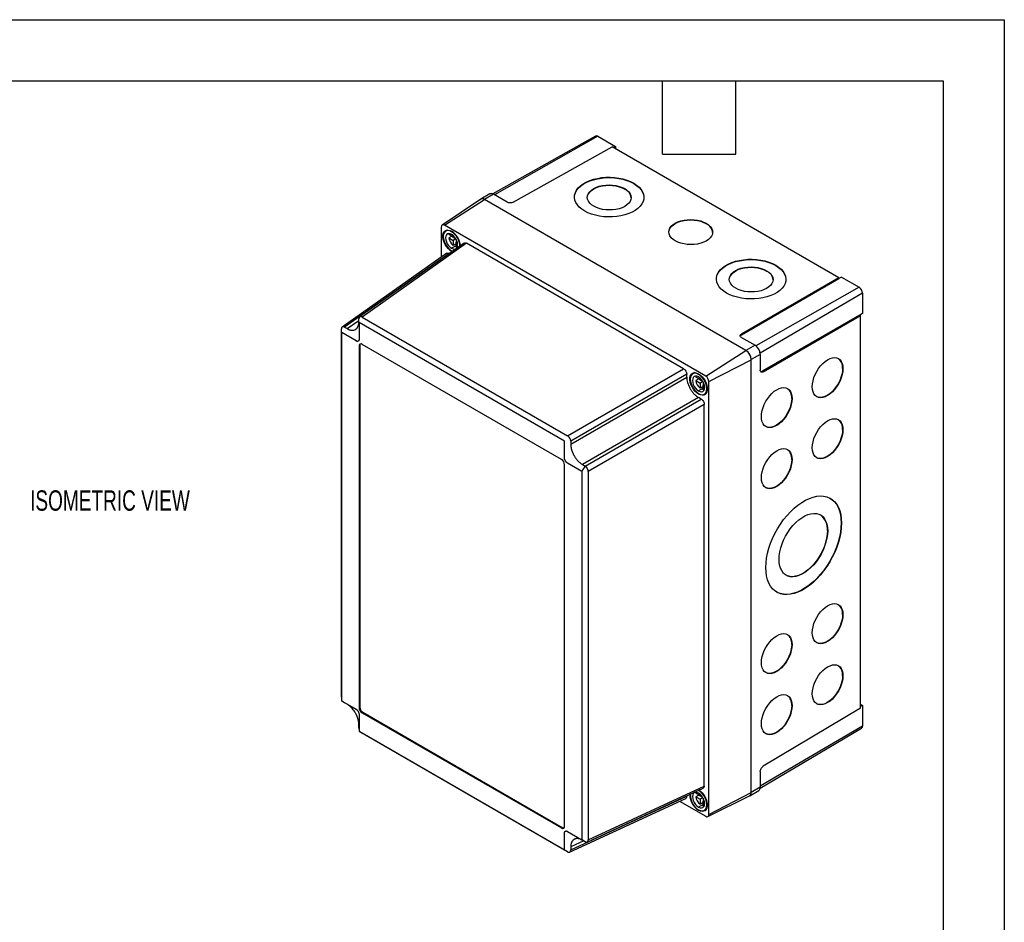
# Model space of a CAD drawing. Header units: millimetres. Extents: x 0 to 978, y 0 to 756.
# Tile 5 of 5: x 619 to 978, y 427 to 756. Entities that reach past the tile are written whole.
import ezdxf

# ---------------------------------------------------------------- set-up
doc = ezdxf.new("R2010")
doc.units = ezdxf.units.MM
doc.header["$LTSCALE"] = 3.5
doc.layers.add('DIMENSIONS', color=140, linetype='Continuous', lineweight=25)
doc.layers.add('TEXT', color=140, linetype='Continuous', lineweight=25)
doc.styles.add('SLDTEXTSTYLE0', font='TXT', dxfattribs={"width": 0.7})

msp = doc.modelspace()

# ---------------------------------------------------------------- linework, layer by layer
at = {"color": 7, "linetype": 'Continuous'}
for p, q in [((0.01, 755.66), (977.91, 755.66)), ((977.91, 755.66), (977.91, 0.01))]:
    msp.add_line(p, q, dxfattribs=at)
for p, q in [((829.03, 713.31), (791.63, 692.25)), ((829.88, 713.22), (792.29, 691.9)), ((829.88, 713.22), (836.35, 709.49)), ((799.08, 689.23), (835.15, 709.33)), ((917.61, 661.73), (835.15, 709.33)), ((836.35, 709.49), (835.61, 709.06)), ((836.35, 709.49), (836.35, 708.64)), ((842.97, 696.04), (842.97, 696.16)), ((790.6, 692.25), (787.28, 690.38)), ((791.93, 692.11), (788.63, 690.24)), ((796.89, 689.25), (791.93, 692.11)), ((839.67, 694.04), (839.67, 694.17)), ((787.25, 690.29), (773.18, 680.92)), ((774.03, 680.86), (788.66, 690.19)), ((883.83, 635.28), (788.63, 690.24)), ((883.8, 635.26), (788.66, 690.19)), ((869.37, 681.43), (869.37, 681.55)), ((772.87, 680.19), (772.87, 669.24)), ((869.17, 625.93), (774.03, 680.86)), ((775.22, 679.11), (774.5, 678.7)), ((776.8, 678.58), (776.64, 678.49)), ((781.23, 674.32), (743.12, 647.46)), ((782.08, 674.27), (744.04, 647.45)), ((777.19, 676.58), (775.61, 677.5)), ((776.71, 676.86), (775.61, 676.23)), ((775.61, 676.23), (777.19, 675.31)), ((776.71, 676.86), (778.1, 676.06)), ((777.19, 677.14), (777.19, 676.58)), ((777.55, 676.79), (777.19, 676.58)), ((778.2, 675.89), (777.19, 675.31)), ((777.19, 675.31), (777.19, 673.49)), ((778.29, 674.12), (777.19, 673.49)), ((778.29, 675.72), (778.29, 674.68)), ((778.65, 674.88), (778.29, 674.68)), ((778.29, 674.68), (778.77, 674.4)), ((778.29, 672.85), (778.29, 674.68)), ((861.12, 628.64), (782.08, 674.27)), ((774.85, 670.64), (736.74, 643.77)), ((775.7, 670.58), (737.66, 643.76)), ((775.82, 670.51), (775.7, 670.58)), ((778.29, 673.41), (776.64, 672.46)), ((776.64, 671.5), (776.98, 671.33)), ((776.64, 671.31), (776.81, 671.41)), ((776.82, 671.21), (776.64, 671.31)), ((891.37, 664.19), (891.37, 664.32)), ((894.67, 666.19), (894.67, 666.32)), ((917.61, 661.73), (882.16, 641.27)), ((917.61, 661.32), (882.16, 640.86)), ((918.61, 662), (917.61, 661.44)), ((917.61, 661.32), (917.61, 661.73)), ((918.61, 662), (925.08, 658.26)), ((925.08, 658.26), (887.46, 636.93)), ((926.29, 656.17), (889, 634.26)), ((926.29, 656.17), (926.29, 648.7)), ((738.6, 643.22), (742.89, 646.24)), ((742.89, 645.69), (742.89, 646.78)), ((742.94, 645.41), (742.94, 639.37)), ((817.71, 602.31), (743, 645.44)), ((744.04, 647.45), (818.87, 604.25)), ((925.2, 648.17), (889.75, 627.71)), ((890.11, 627.5), (925.55, 647.97)), ((925.2, 648.17), (925.55, 647.97)), ((926.29, 648.7), (925.3, 648.11)), ((925.55, 505.12), (925.55, 647.97)), ((736.51, 509.06), (736.51, 643.1)), ((737.66, 643.76), (738.6, 643.22)), ((736.56, 641.73), (736.56, 507.82)), ((741.84, 638.74), (736.62, 641.76)), ((882.16, 641.27), (882.16, 640.86)), ((882.17, 640.01), (887.13, 637.15)), ((743.2, 637.02), (742.93, 636.86)), ((742.93, 636.86), (742.93, 505.34)), ((743.2, 637.02), (743.2, 505.5)), ((816.68, 595.56), (744.03, 637.5)), ((869.17, 625.93), (883.8, 635.26)), ((887.13, 637.15), (883.83, 635.28)), ((870.33, 623.93), (885.73, 631.93)), ((885.73, 474.43), (885.73, 631.93)), ((889.03, 633.87), (885.75, 631.94)), ((885.75, 474.38), (885.75, 631.94)), ((889.03, 633.87), (889.03, 628.14)), ((818.87, 604.25), (861.12, 628.64)), ((889.75, 627.71), (890.11, 627.5)), ((919.04, 628.73), (919.15, 628.67)), ((862.27, 626.64), (820.02, 602.25)), ((820.02, 601.16), (862.27, 625.56)), ((862.27, 625.56), (862.27, 626.64)), ((865.14, 627.2), (864.42, 626.79)), ((867.11, 624.67), (865.53, 625.59)), ((866.63, 624.95), (865.53, 624.32)), ((865.53, 624.32), (867.11, 623.4)), ((866.72, 626.67), (866.56, 626.58)), ((866.63, 624.95), (868.02, 624.15)), ((867.11, 625.23), (867.11, 624.67)), ((867.47, 624.88), (867.11, 624.67)), ((868.12, 623.98), (867.11, 623.4)), ((870.33, 466.42), (870.33, 623.93)), ((868.21, 621.5), (866.56, 620.55)), ((867.11, 623.4), (867.11, 621.58)), ((868.21, 622.21), (867.11, 621.58)), ((868.21, 623.81), (868.21, 622.77)), ((868.57, 622.97), (868.21, 622.77)), ((868.21, 622.77), (868.69, 622.49)), ((868.21, 620.94), (868.21, 622.77)), ((866.55, 618.14), (824.3, 593.74)), ((825.24, 593.2), (867.5, 617.59)), ((867.5, 617.59), (866.55, 618.14)), ((866.56, 619.4), (866.73, 619.5)), ((868.7, 619.38), (869.42, 619.79)), ((900.5, 617.84), (900.61, 617.78)), ((868.65, 615.59), (826.4, 591.2)), ((868.65, 476.7), (868.65, 615.59)), ((919.04, 606.5), (919.15, 606.44)), ((817.76, 596.18), (817.76, 602.22)), ((820.02, 602.25), (820.02, 601.16)), ((900.5, 595.61), (900.61, 595.55)), ((817.78, 462.13), (817.78, 593.65)), ((824.08, 591.27), (818.86, 594.28)), ((824.3, 593.74), (825.24, 593.2)), ((824.14, 457.26), (824.14, 591.17)), ((826.4, 591.2), (826.4, 457.16)), ((918.49, 572.52), (918.6, 572.46)), ((913.48, 569.7), (913.59, 569.64)), ((919.04, 539.18), (919.15, 539.12)), ((900.5, 528.29), (900.61, 528.23)), ((919.04, 516.96), (919.15, 516.89)), ((737.65, 507.07), (736.68, 507.69)), ((738.6, 506.52), (737.66, 507.06)), ((900.5, 506.07), (900.61, 506)), ((925.55, 506.5), (926.29, 506.08)), ((926.29, 506.08), (925.55, 505.65)), ((926.29, 506.08), (926.29, 498.6)), ((743.2, 505.5), (742.93, 505.34)), ((742.94, 502.81), (742.94, 496.77)), ((744.3, 503.59), (744.03, 503.43)), ((744.03, 503.43), (816.68, 461.49)), ((744.3, 503.59), (816.95, 461.65)), ((925.55, 505.12), (890.11, 483.93)), ((742.89, 498.01), (742.89, 499.1)), ((926.29, 498.6), (889.03, 476.72)), ((743, 496.68), (817.71, 453.55)), ((818.87, 452.81), (744.04, 496.01)), ((889, 475.97), (925.94, 497.83)), ((889.03, 482.03), (889.03, 476.3)), ((825.95, 456.36), (868.27, 475.93)), ((826.4, 457.16), (868.65, 476.7)), ((867.11, 473.21), (865.53, 474.12)), ((866.63, 473.48), (865.53, 472.85)), ((866.72, 475.2), (866.56, 475.11)), ((866.63, 473.48), (868.02, 472.68)), ((867.11, 473.76), (867.11, 473.21)), ((867.47, 473.41), (867.11, 473.21)), ((870.33, 466.42), (885.73, 474.43)), ((885.2, 473.14), (888.48, 475.08)), ((889.03, 476.3), (885.75, 474.38)), ((819.57, 452.68), (861.89, 472.24)), ((820.02, 453.48), (862.27, 473.01)), ((859.69, 471.23), (869.17, 465.76)), ((862.27, 473.01), (862.27, 473.15)), ((865.53, 472.85), (867.11, 471.93)), ((868.21, 470.03), (866.56, 469.08)), ((868.12, 472.52), (867.11, 471.93)), ((867.11, 471.93), (867.11, 470.11)), ((868.21, 470.75), (867.11, 470.11)), ((868.21, 472.35), (868.21, 471.3)), ((868.57, 471.51), (868.21, 471.3)), ((868.21, 471.3), (868.69, 471.02)), ((868.21, 469.48), (868.21, 471.3)), ((869.96, 465.66), (885.11, 473.15)), ((866.56, 467.93), (866.73, 468.03)), ((868.7, 467.91), (869.42, 468.33)), ((816.95, 461.65), (816.68, 461.49)), ((818.86, 460.25), (824.09, 457.23)), ((824.78, 456.77), (820.02, 454.57)), ((825.24, 456.5), (824.3, 457.04)), ((820.02, 454.57), (820.02, 453.48))]:
    msp.add_line(p, q)
at = {"flags": 128}
for points in [[(821.39, 691.13), (821.45, 691.71), (821.7, 692.61), (822.14, 693.48), (822.77, 694.31), (823.58, 695.09), (824.55, 695.8), (825.67, 696.44), (826.93, 696.99), (828.29, 697.44), (829.75, 697.79), (831.28, 698.04), (832.84, 698.17), (834.43, 698.19), (836.01, 698.1), (837.56, 697.9), (839.05, 697.58), (840.47, 697.16), (841.78, 696.64), (842.97, 696.04)], [(825.1, 686.03), (824.05, 686.71), (823.15, 687.47), (822.43, 688.28), (821.9, 689.14), (821.55, 690.03), (821.4, 690.93), (821.45, 691.84), (821.7, 692.74), (822.14, 693.61), (822.77, 694.44), (823.58, 695.21), (824.55, 695.93), (825.68, 696.56), (826.93, 697.11), (828.3, 697.57), (829.75, 697.92), (831.28, 698.17), (832.84, 698.3), (834.43, 698.32), (836.01, 698.23), (837.56, 698.02), (839.05, 697.71), (840.47, 697.29), (841.78, 696.77), (842.97, 696.16)], [(842.97, 696.16), (844.02, 695.48), (844.91, 694.72), (845.63, 693.91), (846.17, 693.05), (846.52, 692.16), (846.67, 691.26), (846.62, 690.35), (846.37, 689.46), (845.92, 688.59), (845.29, 687.76), (844.49, 686.98), (843.51, 686.26), (842.39, 685.63), (841.14, 685.08), (839.77, 684.62), (838.31, 684.27), (836.79, 684.02), (835.22, 683.89), (833.64, 683.87), (832.06, 683.96), (830.51, 684.17), (829.01, 684.48), (827.6, 684.9), (826.29, 685.42), (825.1, 686.03)], [(842.97, 696.04), (844.02, 695.35), (844.91, 694.59), (845.63, 693.78), (846.17, 692.92), (846.52, 692.04), (846.66, 691.13), (846.67, 690.94)], [(828.4, 687.77), (827.58, 688.32), (826.93, 688.93), (826.45, 689.6), (826.16, 690.29), (826.06, 691.01), (826.16, 691.72), (826.45, 692.42), (826.93, 693.07), (827.58, 693.68), (828.4, 694.22), (829.35, 694.68), (830.41, 695.05), (831.57, 695.32), (832.79, 695.48), (834.03, 695.53), (835.28, 695.47), (836.5, 695.29), (837.65, 695.01), (838.72, 694.64), (839.67, 694.17)], [(826.06, 690.96), (826.16, 691.59), (826.45, 692.29), (826.93, 692.95), (827.58, 693.55), (828.39, 694.09), (829.35, 694.55), (830.41, 694.92), (831.57, 695.19), (832.78, 695.35), (834.03, 695.4), (835.28, 695.34), (836.49, 695.17), (837.65, 694.89), (838.72, 694.51), (839.67, 694.04)], [(839.67, 694.17), (840.48, 693.62), (841.14, 693), (841.61, 692.34), (841.91, 691.64), (842, 690.93), (841.91, 690.21), (841.61, 689.52), (841.14, 688.86), (840.48, 688.25), (839.67, 687.71), (838.72, 687.25), (837.65, 686.88), (836.5, 686.62), (835.28, 686.46), (834.03, 686.41), (832.79, 686.47), (831.57, 686.64), (830.41, 686.92), (829.35, 687.3), (828.4, 687.77)], [(858.09, 675.16), (857.28, 675.71), (856.63, 676.32), (856.15, 676.99), (855.86, 677.68), (855.76, 678.4), (855.86, 679.11), (856.15, 679.8), (856.63, 680.46), (857.28, 681.07), (858.09, 681.61), (859.05, 682.07), (860.11, 682.44), (861.27, 682.71), (862.48, 682.87), (863.73, 682.92), (864.98, 682.86), (866.2, 682.68), (867.35, 682.4), (868.42, 682.02), (869.37, 681.55)], [(855.76, 678.35), (855.86, 678.98), (856.15, 679.68), (856.63, 680.34), (857.28, 680.94), (858.09, 681.48), (859.04, 681.94), (860.11, 682.31), (861.27, 682.58), (862.48, 682.74), (863.73, 682.79), (864.98, 682.73), (866.19, 682.56), (867.35, 682.28), (868.42, 681.9), (869.37, 681.43)], [(869.37, 681.55), (870.18, 681.01), (870.83, 680.39), (871.31, 679.73), (871.61, 679.03), (871.7, 678.32), (871.61, 677.6), (871.31, 676.91), (870.83, 676.25), (870.18, 675.64), (869.37, 675.1), (868.42, 674.64), (867.35, 674.27), (866.2, 674.01), (864.98, 673.84), (863.73, 673.79), (862.48, 673.86), (861.27, 674.03), (860.11, 674.31), (859.05, 674.69), (858.09, 675.16)], [(776.64, 671.31), (775.98, 671.78), (775.34, 672.38), (774.77, 673.1), (774.27, 673.9), (773.88, 674.75), (773.61, 675.61), (773.47, 676.44), (773.47, 677.21), (773.61, 677.89), (773.88, 678.43), (774.27, 678.83), (774.77, 679.06), (775.34, 679.11), (775.98, 678.98), (776.64, 678.68)], [(776.64, 678.49), (775.97, 678.79), (775.33, 678.9), (774.75, 678.82), (774.28, 678.54), (773.91, 678.08), (773.69, 677.48), (773.62, 676.74), (773.69, 675.92), (773.91, 675.05), (774.28, 674.18), (774.75, 673.35), (775.33, 672.61), (775.97, 671.98), (776.64, 671.5)], [(776.64, 677.54), (776.07, 677.78), (775.54, 677.83), (775.08, 677.69), (774.73, 677.37), (774.52, 676.88), (774.44, 676.27), (774.52, 675.57), (774.73, 674.83), (775.08, 674.1), (775.54, 673.43), (776.07, 672.87), (776.64, 672.46)], [(775.73, 677.83), (775.7, 677.76), (775.61, 677.5)], [(776.64, 672.46), (777.21, 672.21), (777.74, 672.16), (778.2, 672.3), (778.55, 672.63), (778.76, 673.11), (778.84, 673.73), (778.76, 674.43), (778.55, 675.17), (778.2, 675.89), (777.74, 676.56), (777.21, 677.12), (776.64, 677.54)], [(778.29, 672.85), (778.57, 672.8), (778.64, 672.79)], [(873.09, 661.28), (873.15, 661.87), (873.4, 662.76), (873.84, 663.63), (874.47, 664.46), (875.28, 665.24), (876.25, 665.95), (877.37, 666.59), (878.63, 667.14), (879.99, 667.6), (881.45, 667.95), (882.97, 668.2), (884.54, 668.33), (886.13, 668.35), (887.71, 668.26), (889.26, 668.05), (890.75, 667.74), (892.16, 667.32), (893.48, 666.8), (894.67, 666.19)], [(876.79, 656.18), (875.74, 656.87), (874.85, 657.62), (874.13, 658.44), (873.59, 659.29), (873.25, 660.18), (873.1, 661.09), (873.15, 662), (873.4, 662.89), (873.84, 663.76), (874.47, 664.59), (875.28, 665.37), (876.25, 666.08), (877.37, 666.72), (878.63, 667.27), (879.99, 667.72), (881.45, 668.08), (882.97, 668.32), (884.54, 668.46), (886.13, 668.48), (887.71, 668.38), (889.26, 668.18), (890.75, 667.86), (892.16, 667.44), (893.48, 666.93), (894.67, 666.32)], [(894.67, 666.32), (895.72, 665.63), (896.61, 664.88), (897.33, 664.07), (897.87, 663.21), (898.21, 662.32), (898.36, 661.41), (898.31, 660.51), (898.07, 659.61), (897.62, 658.74), (896.99, 657.91), (896.18, 657.13), (895.21, 656.42), (894.09, 655.78), (892.83, 655.23), (891.47, 654.78), (890.01, 654.42), (888.49, 654.18), (886.92, 654.04), (885.33, 654.02), (883.75, 654.12), (882.2, 654.32), (880.71, 654.64), (879.3, 655.06), (877.98, 655.58), (876.79, 656.18)], [(880.09, 657.93), (879.28, 658.47), (878.63, 659.09), (878.15, 659.75), (877.86, 660.45), (877.76, 661.16), (877.86, 661.88), (878.15, 662.57), (878.63, 663.23), (879.28, 663.84), (880.09, 664.38), (881.04, 664.84), (882.11, 665.21), (883.27, 665.47), (884.48, 665.64), (885.73, 665.69), (886.98, 665.62), (888.19, 665.45), (889.35, 665.17), (890.42, 664.79), (891.37, 664.32)], [(877.76, 661.12), (877.85, 661.75), (878.15, 662.44), (878.63, 663.1), (879.28, 663.71), (880.09, 664.25), (881.04, 664.71), (882.11, 665.08), (883.27, 665.35), (884.48, 665.51), (885.73, 665.56), (886.98, 665.5), (888.19, 665.32), (889.35, 665.04), (890.41, 664.66), (891.37, 664.19)], [(891.37, 664.32), (892.18, 663.77), (892.83, 663.16), (893.31, 662.5), (893.6, 661.8), (893.7, 661.08), (893.6, 660.37), (893.31, 659.68), (892.83, 659.02), (892.18, 658.41), (891.37, 657.87), (890.42, 657.41), (889.35, 657.04), (888.19, 656.77), (886.98, 656.61), (885.73, 656.56), (884.48, 656.62), (883.27, 656.8), (882.11, 657.08), (881.04, 657.46), (880.09, 657.93)], [(894.67, 666.19), (895.72, 665.51), (896.61, 664.75), (897.33, 663.94), (897.87, 663.08), (898.21, 662.19), (898.36, 661.29), (898.37, 661.09)], [(907.97, 622.1), (908.04, 623.16), (908.25, 624.27), (908.58, 625.42), (909.04, 626.56), (909.61, 627.67), (910.28, 628.72), (911.02, 629.69), (911.84, 630.56), (912.69, 631.3), (913.56, 631.89), (914.44, 632.33), (915.29, 632.59), (916.1, 632.68), (916.85, 632.58), (917.51, 632.31), (918.08, 631.87), (918.54, 631.27), (918.88, 630.52), (919.08, 629.65), (919.15, 628.67)], [(919.15, 628.67), (919.08, 627.61), (918.88, 626.5), (918.54, 625.35), (918.08, 624.21), (917.51, 623.1), (916.85, 622.05), (916.1, 621.08), (915.29, 620.21), (914.44, 619.47), (913.56, 618.88), (912.69, 618.44), (911.84, 618.18), (911.02, 618.09), (910.28, 618.19), (909.61, 618.46), (909.04, 618.9), (908.58, 619.5), (908.25, 620.25), (908.04, 621.12), (907.97, 622.1)], [(919.04, 628.73), (918.97, 627.67), (918.77, 626.56), (918.43, 625.42), (917.97, 624.28), (917.4, 623.17), (916.74, 622.11), (915.99, 621.14), (915.18, 620.27), (914.32, 619.53), (913.45, 618.94), (912.58, 618.5), (911.72, 618.24), (910.91, 618.16), (910.17, 618.25), (909.57, 618.48)], [(866.56, 619.4), (865.9, 619.87), (865.26, 620.47), (864.69, 621.19), (864.19, 621.99), (863.8, 622.84), (863.53, 623.7), (863.39, 624.53), (863.39, 625.3), (863.53, 625.98), (863.8, 626.52), (864.19, 626.92), (864.69, 627.15), (865.26, 627.2), (865.9, 627.07), (866.56, 626.77)], [(866.56, 626.58), (865.89, 626.88), (865.25, 626.99), (864.67, 626.91), (864.2, 626.63), (863.84, 626.17), (863.61, 625.57), (863.54, 624.83), (863.61, 624.01), (863.84, 623.14), (864.2, 622.27), (864.67, 621.44), (865.25, 620.7), (865.89, 620.07), (866.56, 619.59)], [(866.56, 625.63), (865.99, 625.87), (865.46, 625.92), (865, 625.78), (864.66, 625.46), (864.44, 624.97), (864.36, 624.36), (864.44, 623.66), (864.66, 622.92), (865, 622.19), (865.46, 621.52), (865.99, 620.96), (866.56, 620.55)], [(865.66, 625.92), (865.62, 625.85), (865.53, 625.59)], [(866.56, 626.77), (867.22, 626.31), (867.86, 625.7), (868.44, 624.98), (868.93, 624.18), (869.32, 623.33), (869.59, 622.47), (869.73, 621.64), (869.73, 620.87), (869.59, 620.2), (869.32, 619.65), (868.93, 619.25), (868.44, 619.02), (867.86, 618.97), (867.22, 619.1), (866.56, 619.4)], [(866.56, 619.59), (867.23, 619.29), (867.87, 619.18), (868.45, 619.27), (868.93, 619.54), (869.29, 620), (869.51, 620.61), (869.59, 621.34), (869.51, 622.16), (869.29, 623.03), (868.93, 623.9), (868.45, 624.73), (867.87, 625.48), (867.23, 626.1), (866.56, 626.58)], [(866.56, 620.55), (867.13, 620.3), (867.66, 620.25), (868.12, 620.39), (868.47, 620.72), (868.69, 621.2), (868.76, 621.82), (868.69, 622.52), (868.47, 623.26), (868.12, 623.98), (867.66, 624.65), (867.13, 625.21), (866.56, 625.63)], [(868.21, 620.94), (868.49, 620.89), (868.57, 620.88)], [(889.44, 611.21), (889.51, 612.27), (889.71, 613.39), (890.05, 614.53), (890.51, 615.67), (891.08, 616.78), (891.74, 617.83), (892.49, 618.81), (893.3, 619.67), (894.15, 620.41), (895.03, 621.01), (895.9, 621.44), (896.75, 621.7), (897.56, 621.79), (898.31, 621.69), (898.98, 621.42), (899.55, 620.98), (900.01, 620.38), (900.34, 619.63), (900.55, 618.76), (900.61, 617.78)], [(900.61, 617.78), (900.55, 616.72), (900.34, 615.61), (900.01, 614.47), (899.55, 613.33), (898.98, 612.21), (898.31, 611.16), (897.56, 610.19), (896.75, 609.32), (895.9, 608.58), (895.03, 607.99), (894.15, 607.55), (893.3, 607.29), (892.49, 607.21), (891.74, 607.3), (891.08, 607.57), (890.51, 608.01), (890.05, 608.62), (889.71, 609.36), (889.51, 610.24), (889.44, 611.21)], [(900.5, 617.84), (900.43, 616.78), (900.23, 615.67), (899.89, 614.53), (899.44, 613.39), (898.87, 612.28), (898.2, 611.22), (897.45, 610.25), (896.64, 609.38), (895.79, 608.64), (894.92, 608.05), (894.04, 607.62), (893.19, 607.35), (892.38, 607.27), (891.63, 607.36), (891.04, 607.59)], [(907.97, 599.87), (908.04, 600.93), (908.25, 602.05), (908.58, 603.19), (909.04, 604.33), (909.61, 605.44), (910.28, 606.49), (911.02, 607.47), (911.84, 608.33), (912.69, 609.07), (913.56, 609.67), (914.44, 610.1), (915.29, 610.36), (916.1, 610.45), (916.85, 610.35), (917.51, 610.08), (918.08, 609.64), (918.54, 609.04), (918.88, 608.29), (919.08, 607.42), (919.15, 606.44)], [(919.15, 606.44), (919.08, 605.38), (918.88, 604.27), (918.54, 603.13), (918.08, 601.99), (917.51, 600.88), (916.85, 599.82), (916.1, 598.85), (915.29, 597.98), (914.44, 597.24), (913.56, 596.65), (912.69, 596.21), (911.84, 595.95), (911.02, 595.87), (910.28, 595.96), (909.61, 596.23), (909.04, 596.68), (908.58, 597.28), (908.25, 598.02), (908.04, 598.9), (907.97, 599.87)], [(919.04, 606.5), (918.97, 605.44), (918.77, 604.33), (918.43, 603.19), (917.97, 602.05), (917.4, 600.94), (916.74, 599.88), (915.99, 598.91), (915.18, 598.04), (914.32, 597.3), (913.45, 596.71), (912.58, 596.28), (911.72, 596.01), (910.91, 595.93), (910.17, 596.02), (909.57, 596.25)], [(889.44, 588.99), (889.51, 590.04), (889.71, 591.16), (890.05, 592.3), (890.51, 593.44), (891.08, 594.55), (891.74, 595.61), (892.49, 596.58), (893.3, 597.45), (894.15, 598.18), (895.03, 598.78), (895.9, 599.21), (896.75, 599.47), (897.56, 599.56), (898.31, 599.46), (898.98, 599.19), (899.55, 598.75), (900.01, 598.15), (900.34, 597.4), (900.55, 596.53), (900.61, 595.55)], [(900.61, 595.55), (900.55, 594.49), (900.34, 593.38), (900.01, 592.24), (899.55, 591.1), (898.98, 589.99), (898.31, 588.93), (897.56, 587.96), (896.75, 587.09), (895.9, 586.35), (895.03, 585.76), (894.15, 585.33), (893.3, 585.06), (892.49, 584.98), (891.74, 585.07), (891.08, 585.34), (890.51, 585.79), (890.05, 586.39), (889.71, 587.13), (889.51, 588.01), (889.44, 588.99)], [(900.5, 595.61), (900.43, 594.56), (900.23, 593.44), (899.89, 592.3), (899.44, 591.16), (898.87, 590.05), (898.2, 588.99), (897.45, 588.02), (896.64, 587.15), (895.79, 586.42), (894.92, 585.82), (894.04, 585.39), (893.19, 585.13), (892.38, 585.04), (891.63, 585.14), (891.04, 585.37)], [(825.25, 593.2), (824.48, 591.93), (824.08, 591.27)], [(891.07, 556.29), (891.14, 557.95), (891.36, 559.68), (891.71, 561.46), (892.19, 563.27), (892.8, 565.09), (893.54, 566.9), (894.4, 568.68), (895.36, 570.42), (896.41, 572.1), (897.56, 573.7), (898.78, 575.21), (900.06, 576.6), (901.39, 577.87), (902.75, 579), (904.14, 579.98), (905.54, 580.8), (906.92, 581.45), (908.29, 581.92), (909.62, 582.22), (910.9, 582.33), (912.12, 582.26), (913.27, 582), (914.32, 581.57), (915.28, 580.95), (916.14, 580.17), (916.87, 579.23), (917.49, 578.13), (917.97, 576.89), (918.32, 575.52), (918.53, 574.04), (918.6, 572.46)], [(914.47, 581.49), (915.17, 581.02), (916.03, 580.23), (916.76, 579.29), (917.38, 578.19), (917.86, 576.95), (918.21, 575.59), (918.42, 574.1), (918.49, 572.52)], [(895.87, 559.23), (895.94, 560.57), (896.15, 561.96), (896.49, 563.4), (896.97, 564.85), (897.56, 566.29), (898.27, 567.71), (899.08, 569.07), (899.98, 570.36), (900.96, 571.56), (901.99, 572.64), (903.07, 573.6), (904.17, 574.41), (905.28, 575.06), (906.39, 575.55), (907.47, 575.86), (908.5, 575.99), (909.48, 575.94), (910.38, 575.71), (911.19, 575.29), (911.9, 574.71), (912.49, 573.97), (912.97, 573.07), (913.31, 572.04), (913.52, 570.89), (913.59, 569.64)], [(918.6, 572.46), (918.53, 570.8), (918.32, 569.07), (917.97, 567.29), (917.49, 565.48), (916.87, 563.66), (916.14, 561.85), (915.28, 560.06), (914.32, 558.32), (913.27, 556.64), (912.12, 555.04), (910.9, 553.54), (909.62, 552.14), (908.29, 550.88), (906.92, 549.75), (905.54, 548.77), (904.14, 547.95), (902.75, 547.3), (901.39, 546.82), (900.06, 546.53), (898.78, 546.42), (897.56, 546.49), (896.41, 546.74), (895.36, 547.18), (894.4, 547.79), (893.54, 548.58), (892.8, 549.52), (892.19, 550.62), (891.71, 551.86), (891.36, 553.22), (891.14, 554.71), (891.07, 556.29)], [(918.49, 572.52), (918.42, 570.86), (918.21, 569.13), (917.86, 567.35), (917.38, 565.54), (916.76, 563.72), (916.03, 561.91), (915.17, 560.13), (914.21, 558.38), (913.15, 556.71), (912.01, 555.1), (910.79, 553.6), (909.51, 552.21), (908.18, 550.94), (906.81, 549.81), (905.43, 548.83), (904.03, 548.01), (902.64, 547.36), (901.28, 546.89), (899.95, 546.59), (898.67, 546.48), (897.45, 546.55), (896.3, 546.81), (895.24, 547.24), (895.09, 547.32)], [(913.59, 569.64), (913.52, 568.31), (913.31, 566.91), (912.97, 565.48), (912.49, 564.02), (911.9, 562.58), (911.19, 561.17), (910.38, 559.8), (909.48, 558.51), (908.5, 557.31), (907.47, 556.23), (906.39, 555.27), (905.28, 554.46), (904.17, 553.81), (903.07, 553.32), (901.99, 553.01), (900.96, 552.88), (899.98, 552.93), (899.08, 553.17), (898.27, 553.58), (897.56, 554.16), (896.97, 554.9), (896.49, 555.8), (896.15, 556.83), (895.94, 557.98), (895.87, 559.23)], [(913.48, 569.7), (913.41, 568.37), (913.2, 566.97), (912.85, 565.54), (912.38, 564.09), (911.78, 562.64), (911.08, 561.23), (910.26, 559.86), (909.36, 558.57), (908.39, 557.38), (907.35, 556.29), (906.28, 555.34), (905.17, 554.53), (904.06, 553.87), (902.96, 553.39), (901.88, 553.08), (900.85, 552.95), (899.87, 553), (898.97, 553.23), (898.44, 553.48)], [(907.97, 532.56), (908.04, 533.61), (908.25, 534.73), (908.58, 535.87), (909.04, 537.01), (909.61, 538.12), (910.28, 539.17), (911.02, 540.15), (911.84, 541.01), (912.69, 541.75), (913.56, 542.35), (914.44, 542.78), (915.29, 543.04), (916.1, 543.13), (916.85, 543.03), (917.51, 542.76), (918.08, 542.32), (918.54, 541.72), (918.88, 540.97), (919.08, 540.1), (919.15, 539.12)], [(919.15, 539.12), (919.08, 538.06), (918.88, 536.95), (918.54, 535.81), (918.08, 534.67), (917.51, 533.56), (916.85, 532.5), (916.1, 531.53), (915.29, 530.66), (914.44, 529.92), (913.56, 529.33), (912.69, 528.89), (911.84, 528.63), (911.02, 528.55), (910.28, 528.64), (909.61, 528.91), (909.04, 529.36), (908.58, 529.96), (908.25, 530.7), (908.04, 531.58), (907.97, 532.56)], [(919.04, 539.18), (918.97, 538.12), (918.77, 537.01), (918.43, 535.87), (917.97, 534.73), (917.4, 533.62), (916.74, 532.56), (915.99, 531.59), (915.18, 530.72), (914.32, 529.98), (913.45, 529.39), (912.58, 528.96), (911.72, 528.7), (910.91, 528.61), (910.17, 528.7), (909.57, 528.94)], [(889.44, 521.67), (889.51, 522.73), (889.71, 523.84), (890.05, 524.98), (890.51, 526.12), (891.08, 527.23), (891.74, 528.29), (892.49, 529.26), (893.3, 530.13), (894.15, 530.87), (895.03, 531.46), (895.9, 531.89), (896.75, 532.15), (897.56, 532.24), (898.31, 532.15), (898.98, 531.87), (899.55, 531.43), (900.01, 530.83), (900.34, 530.08), (900.55, 529.21), (900.61, 528.23)], [(900.61, 528.23), (900.55, 527.17), (900.34, 526.06), (900.01, 524.92), (899.55, 523.78), (898.98, 522.67), (898.31, 521.61), (897.56, 520.64), (896.75, 519.77), (895.9, 519.03), (895.03, 518.44), (894.15, 518.01), (893.3, 517.74), (892.49, 517.66), (891.74, 517.75), (891.08, 518.03), (890.51, 518.47), (890.05, 519.07), (889.71, 519.82), (889.51, 520.69), (889.44, 521.67)], [(900.5, 528.29), (900.43, 527.24), (900.23, 526.12), (899.89, 524.98), (899.44, 523.84), (898.87, 522.73), (898.2, 521.68), (897.45, 520.7), (896.64, 519.84), (895.79, 519.1), (894.92, 518.5), (894.04, 518.07), (893.19, 517.81), (892.38, 517.72), (891.63, 517.82), (891.04, 518.05)], [(907.97, 510.33), (908.04, 511.39), (908.25, 512.5), (908.58, 513.64), (909.04, 514.78), (909.61, 515.89), (910.28, 516.95), (911.02, 517.92), (911.84, 518.79), (912.69, 519.53), (913.56, 520.12), (914.44, 520.55), (915.29, 520.82), (916.1, 520.9), (916.85, 520.81), (917.51, 520.53), (918.08, 520.09), (918.54, 519.49), (918.88, 518.74), (919.08, 517.87), (919.15, 516.89)], [(919.15, 516.89), (919.08, 515.83), (918.88, 514.72), (918.54, 513.58), (918.08, 512.44), (917.51, 511.33), (916.85, 510.27), (916.1, 509.3), (915.29, 508.43), (914.44, 507.69), (913.56, 507.1), (912.69, 506.67), (911.84, 506.4), (911.02, 506.32), (910.28, 506.41), (909.61, 506.69), (909.04, 507.13), (908.58, 507.73), (908.25, 508.48), (908.04, 509.35), (907.97, 510.33)], [(919.04, 516.96), (918.97, 515.9), (918.77, 514.78), (918.43, 513.64), (917.97, 512.5), (917.4, 511.39), (916.74, 510.34), (915.99, 509.36), (915.18, 508.5), (914.32, 507.76), (913.45, 507.16), (912.58, 506.73), (911.72, 506.47), (910.91, 506.38), (910.17, 506.48), (909.57, 506.71)], [(889.44, 499.44), (889.51, 500.5), (889.71, 501.61), (890.05, 502.75), (890.51, 503.89), (891.08, 505), (891.74, 506.06), (892.49, 507.03), (893.3, 507.9), (894.15, 508.64), (895.03, 509.23), (895.9, 509.66), (896.75, 509.93), (897.56, 510.01), (898.31, 509.92), (898.98, 509.65), (899.55, 509.2), (900.01, 508.6), (900.34, 507.85), (900.55, 506.98), (900.61, 506)], [(736.68, 507.69), (739.57, 506.02), (741.84, 504.71)], [(900.61, 506), (900.55, 504.94), (900.34, 503.83), (900.01, 502.69), (899.55, 501.55), (898.98, 500.44), (898.31, 499.38), (897.56, 498.41), (896.75, 497.54), (895.9, 496.81), (895.03, 496.21), (894.15, 495.78), (893.3, 495.52), (892.49, 495.43), (891.74, 495.53), (891.08, 495.8), (890.51, 496.24), (890.05, 496.84), (889.71, 497.59), (889.51, 498.46), (889.44, 499.44)], [(900.5, 506.07), (900.43, 505.01), (900.23, 503.89), (899.89, 502.75), (899.44, 501.61), (898.87, 500.5), (898.2, 499.45), (897.45, 498.47), (896.64, 497.61), (895.79, 496.87), (894.92, 496.27), (894.04, 495.84), (893.19, 495.58), (892.38, 495.49), (891.63, 495.59), (891.04, 495.82)], [(866.56, 474.16), (865.99, 474.4), (865.46, 474.45), (865, 474.31), (864.66, 473.99), (864.44, 473.5), (864.36, 472.89), (864.44, 472.19), (864.66, 471.45), (865, 470.72), (865.46, 470.05), (865.99, 469.49), (866.56, 469.08)], [(865.66, 474.46), (865.62, 474.39), (865.53, 474.12)], [(866.71, 475.21), (867.22, 474.84), (867.86, 474.23), (868.44, 473.52), (868.93, 472.71), (869.32, 471.86), (869.59, 471), (869.73, 470.17), (869.73, 469.4), (869.59, 468.73), (869.32, 468.18), (868.93, 467.78), (868.44, 467.56), (867.86, 467.5), (867.22, 467.63), (866.56, 467.93)], [(866.56, 468.12), (867.23, 467.82), (867.87, 467.71), (868.45, 467.8), (868.93, 468.07), (869.29, 468.53), (869.51, 469.14), (869.59, 469.87), (869.51, 470.69), (869.29, 471.56), (868.93, 472.43), (868.45, 473.26), (867.87, 474.01), (867.23, 474.63), (866.56, 475.11)], [(866.56, 469.08), (867.13, 468.84), (867.66, 468.78), (868.12, 468.92), (868.47, 469.25), (868.69, 469.73), (868.76, 470.35), (868.69, 471.05), (868.47, 471.79), (868.12, 472.52), (867.66, 473.18), (867.13, 473.74), (866.56, 474.16)], [(868.21, 469.48), (868.49, 469.42), (868.57, 469.41)], [(817.76, 453.58), (817.76, 456.96), (817.76, 459.61)]]:
    msp.add_lwpolyline(points, dxfattribs=at)
for centre, radius, start, end in [((829.38, 712.52), 0.862, 54.4277, 113.7889), ((791.14, 691.01), 1.35, 54.4277, 113.7889), ((838.05, 690.4), 3.98, 6.3835, 65.955), ((787.87, 689.31), 1.2, 50.6928, 137.4779), ((787.87, 689.17), 1.29, 52.4372, 119.1266), ((867.75, 677.79), 3.98, 6.3835, 65.955), ((773.58, 680.3), 0.715, 50.7967, 189.214), ((772.89, 672.82), 6.96, 4.2373, 57.3623), ((773.15, 672.98), 6.52, 2.0972, 57.629), ((780.6, 677.28), 5.1, 191.9492, 228.0508), ((889.74, 660.56), 3.98, 6.3835, 65.955), ((923.66, 656.05), 2.63, 2.6055, 57.3945), ((743.6, 636.97), 0.679, 50.7967, 189.214), ((744.05, 637.09), 0.853, 140.0277, 184.268), ((881.55, 631.74), 4.18, 2.6055, 57.3945), ((881.58, 631.75), 4.18, 2.6055, 57.3945), ((884.91, 633.68), 4.12, 2.6055, 57.3945), ((914.97, 629.1), 4.08, 354.8523, 52.8176), ((870.52, 625.37), 5.1, 191.9492, 228.0508), ((867.82, 623.81), 2.52, 2.6055, 57.3945), ((896.44, 618.21), 4.08, 354.8523, 52.8176), ((914.97, 606.87), 4.08, 354.8523, 52.8176), ((896.44, 595.98), 4.08, 354.8523, 52.8176), ((815.39, 593.54), 2.39, 2.6055, 57.3945), ((907.07, 570.3), 6.43, 354.6775, 53.3863), ((914.97, 539.55), 4.08, 354.8523, 52.8176), ((896.44, 528.66), 4.08, 354.8523, 52.8176), ((914.97, 517.32), 4.08, 354.8523, 52.8176), ((896.44, 506.43), 4.08, 354.8523, 52.8176), ((745.31, 505.45), 2.39, 182.6055, 237.3945), ((745.59, 505.6), 2.39, 182.6055, 237.3945), ((925.43, 498.52), 0.862, 306.2094, 5.5757), ((870.23, 473.72), 6.86, 180.4998, 237.6243), ((869.96, 473.56), 6.41, 178.2818, 237.9656), ((884.57, 474.19), 1.2, 282.5205, 9.3122), ((884.41, 474.28), 1.32, 301.8578, 6.5804), ((887.68, 476.17), 1.35, 306.2094, 5.5757), ((870.52, 473.9), 5.1, 191.9492, 228.0508), ((869.62, 466.31), 0.715, 230.7967, 9.214), ((817.11, 462.02), 0.679, 230.7967, 9.214), ((817.43, 462.35), 0.853, 235.7353, 279.9695)]:
    msp.add_arc(centre, radius, start, end)
for points, knots in [([(799.08, 689.23), (798.95, 689.16), (798.79, 689.09), (798.41, 689), (798.2, 688.98), (797.77, 688.98), (797.56, 689.01), (797.18, 689.1), (797.02, 689.17), (796.89, 689.25)], [0, 0, 0, 0, 0.25, 0.25, 0.5, 0.5, 0.75, 0.75, 1, 1, 1, 1]), ([(781.25, 674.29), (781.28, 674.33), (781.39, 674.45), (781.7, 674.44), (781.96, 674.32), (782.08, 674.27)], [0, 0, 0, 0, 0.179672, 0.605608, 1, 1, 1, 1]), ([(774.87, 670.61), (774.9, 670.64), (775.01, 670.76), (775.32, 670.76), (775.58, 670.64), (775.7, 670.58)], [0, 0, 0, 0, 0.179672, 0.6056076, 1, 1, 1, 1]), ([(738.6, 643.22), (738.65, 643.19), (738.76, 643.13), (738.91, 643.05), (739.07, 642.98), (739.23, 642.91), (739.39, 642.84), (739.66, 642.75), (740.02, 642.67), (740.54, 642.61), (741.09, 642.67), (741.53, 642.84), (741.81, 643.03), (741.99, 643.17), (742.14, 643.33), (742.29, 643.51), (742.42, 643.72), (742.54, 643.94), (742.65, 644.18), (742.73, 644.45), (742.8, 644.73), (742.85, 645.03), (742.88, 645.35), (742.88, 645.58), (742.89, 645.69)], [0, 0, 0, 0, 0.022671, 0.045825, 0.069459, 0.093576, 0.118175, 0.143256, 0.215182, 0.285152, 0.393146, 0.49942, 0.538822, 0.578641, 0.61888, 0.659537, 0.700615, 0.742115, 0.784036, 0.82638, 0.869148, 0.91234, 0.955957, 1, 1, 1, 1]), ([(744.04, 647.45), (744.02, 647.46), (743.99, 647.48), (743.91, 647.51), (743.78, 647.57), (743.6, 647.61), (743.4, 647.6), (743.17, 647.52), (743, 647.33), (742.93, 647.12), (742.91, 647.03), (742.9, 646.97), (742.89, 646.92), (742.89, 646.87), (742.89, 646.83), (742.89, 646.8), (742.89, 646.78)], [0, 0, 0, 0, 0.028022, 0.062761, 0.125077, 0.250339, 0.362635, 0.500288, 0.748898, 0.837445, 0.87413, 0.905597, 0.937016, 0.952726, 0.968473, 1, 1, 1, 1]), ([(743, 645.44), (742.99, 645.44), (742.98, 645.45), (742.97, 645.45), (742.96, 645.44), (742.95, 645.43), (742.94, 645.42), (742.94, 645.41)], [0, 0, 0, 0, 0.169767, 0.331737, 0.498035, 0.743476, 1, 1, 1, 1]), ([(737.66, 643.76), (737.66, 643.76), (737.66, 643.76), (737.65, 643.77), (737.64, 643.77), (737.62, 643.78), (737.58, 643.81), (737.54, 643.82), (737.47, 643.85), (737.42, 643.87), (737.26, 643.92), (737.14, 643.93), (736.97, 643.9), (736.9, 643.88), (736.79, 643.81), (736.73, 643.76), (736.63, 643.63), (736.58, 643.54), (736.54, 643.39), (736.52, 643.3), (736.51, 643.2), (736.51, 643.14), (736.51, 643.12), (736.51, 643.11), (736.51, 643.1), (736.51, 643.1), (736.51, 643.1), (736.51, 643.1)], [0, 0, 0, 0, 0.007812, 0.007812, 0.015625, 0.03125, 0.0625, 0.125, 0.125, 0.25, 0.25, 0.5, 0.5, 0.625, 0.625, 0.75, 0.75, 0.875, 0.875, 0.9375, 0.96875, 0.984375, 0.992188, 0.992188, 0.996094, 0.996094, 1, 1, 1, 1]), ([(736.62, 641.76), (736.61, 641.76), (736.6, 641.76), (736.59, 641.76), (736.58, 641.76), (736.57, 641.75), (736.56, 641.73), (736.56, 641.73)], [0, 0, 0, 0, 0.172191, 0.335848, 0.502322, 0.746105, 1, 1, 1, 1]), ([(742.94, 639.37), (742.94, 639.34), (742.94, 639.28), (742.93, 639.19), (742.92, 639.11), (742.9, 639.04), (742.88, 638.97), (742.85, 638.9), (742.81, 638.84), (742.77, 638.79), (742.73, 638.74), (742.68, 638.7), (742.6, 638.65), (742.49, 638.6), (742.35, 638.58), (742.19, 638.6), (742.02, 638.65), (741.9, 638.71), (741.84, 638.74)], [0, 0, 0, 0, 0.0472579, 0.093453, 0.1388049, 0.1835457, 0.2279172, 0.2721669, 0.3165448, 0.3612983, 0.4066691, 0.4528889, 0.5001769, 0.6026099, 0.701222, 0.7985715, 0.8973147, 1, 1, 1, 1]), ([(882.17, 640.01), (882.04, 640.09), (881.93, 640.18), (881.76, 640.4), (881.72, 640.52), (881.71, 640.76), (881.76, 640.88), (881.92, 641.1), (882.03, 641.19), (882.16, 641.27)], [0, 0, 0, 0, 0.25, 0.25, 0.5, 0.5, 0.75, 0.75, 1, 1, 1, 1]), ([(882.16, 640.86), (882.01, 640.76), (881.82, 640.63), (881.79, 640.48), (881.79, 640.44)], [0, 0, 0, 0, 0.787868, 1, 1, 1, 1]), ([(861.12, 628.64), (861.25, 628.56), (861.4, 628.45), (861.68, 628.16), (861.82, 627.98), (862.05, 627.59), (862.13, 627.38), (862.25, 626.98), (862.27, 626.8), (862.27, 626.64)], [0, 0, 0, 0, 0.25, 0.25, 0.5, 0.5, 0.75, 0.75, 1, 1, 1, 1]), ([(890.11, 627.5), (889.98, 627.43), (889.84, 627.38), (889.57, 627.35), (889.45, 627.37), (889.24, 627.49), (889.15, 627.59), (889.05, 627.84), (889.03, 627.99), (889.03, 628.14)], [0, 0, 0, 0, 0.25, 0.25, 0.5, 0.5, 0.75, 0.75, 1, 1, 1, 1]), ([(889.2, 627.59), (889.26, 627.58), (889.43, 627.55), (889.63, 627.65), (889.75, 627.71)], [0, 0, 0, 0, 0.392822, 1, 1, 1, 1]), ([(862.27, 625.56), (862.27, 625.26), (862.29, 624.95), (862.39, 624.28), (862.47, 623.92), (862.68, 623.2), (862.81, 622.82), (863.13, 622.07), (863.32, 621.69), (863.73, 620.97), (863.96, 620.62), (864.45, 619.97), (864.71, 619.67), (865.24, 619.12), (865.51, 618.88), (866.04, 618.46), (866.3, 618.28), (866.55, 618.14)], [0, 0, 0, 0, 0.125, 0.125, 0.25, 0.25, 0.375, 0.375, 0.5, 0.5, 0.625, 0.625, 0.75, 0.75, 0.875, 0.875, 1, 1, 1, 1]), ([(867.5, 617.59), (867.63, 617.51), (867.78, 617.4), (868.06, 617.11), (868.2, 616.93), (868.43, 616.54), (868.51, 616.33), (868.63, 615.93), (868.65, 615.75), (868.65, 615.59)], [0, 0, 0, 0, 0.25, 0.25, 0.5, 0.5, 0.75, 0.75, 1, 1, 1, 1]), ([(820.02, 602.25), (820.02, 602.26), (820.02, 602.28), (820.02, 602.29), (820.02, 602.31), (820.02, 602.31), (820.02, 602.35), (820.01, 602.42), (819.99, 602.55), (819.98, 602.61), (819.94, 602.81), (819.89, 602.94), (819.79, 603.19), (819.73, 603.31), (819.54, 603.63), (819.4, 603.8), (819.2, 604), (819.14, 604.06), (819.04, 604.13), (819.01, 604.16), (818.95, 604.2), (818.92, 604.22), (818.87, 604.25)], [0, 0, 0, 0, 0.0625, 0.09375, 0.09375, 0.125, 0.125, 0.1875, 0.1875, 0.25, 0.25, 0.375, 0.375, 0.5, 0.5, 0.75, 0.75, 0.875, 0.875, 0.9375, 0.9375, 1, 1, 1, 1]), ([(817.76, 602.22), (817.76, 602.22), (817.76, 602.24), (817.75, 602.25), (817.74, 602.27), (817.73, 602.3), (817.71, 602.31), (817.71, 602.31)], [0, 0, 0, 0, 0.169706, 0.331941, 0.498323, 0.744049, 1, 1, 1, 1]), ([(820.02, 601.16), (820.02, 601.1), (820.02, 600.98), (820.03, 600.8), (820.04, 600.62), (820.06, 600.43), (820.09, 600.25), (820.12, 600.06), (820.15, 599.87), (820.19, 599.68), (820.23, 599.49), (820.28, 599.3), (820.33, 599.11), (820.39, 598.93), (820.45, 598.74), (820.52, 598.55), (820.59, 598.36), (820.66, 598.18), (820.74, 598), (820.82, 597.82), (820.9, 597.64), (820.99, 597.46), (821.08, 597.28), (821.17, 597.11), (821.3, 596.89), (821.46, 596.62), (821.67, 596.3), (821.89, 595.99), (822.12, 595.69), (822.36, 595.39), (822.62, 595.11), (822.88, 594.84), (823.15, 594.59), (823.43, 594.35), (823.72, 594.13), (824.01, 593.92), (824.2, 593.8), (824.3, 593.74)], [0, 0, 0, 0, 0.02297, 0.045826, 0.06857, 0.0912, 0.113717, 0.136121, 0.158412, 0.18059, 0.202655, 0.224608, 0.246448, 0.268176, 0.289792, 0.311296, 0.332687, 0.353967, 0.375135, 0.396191, 0.417135, 0.437968, 0.45869, 0.479301, 0.4998, 0.539254, 0.57911, 0.61937, 0.660034, 0.701103, 0.742578, 0.78446, 0.82675, 0.869448, 0.912556, 0.956073, 1, 1, 1, 1]), ([(818.86, 594.28), (818.83, 594.29), (818.78, 594.33), (818.7, 594.38), (818.62, 594.44), (818.55, 594.51), (818.47, 594.58), (818.4, 594.65), (818.33, 594.73), (818.27, 594.82), (818.2, 594.91), (818.14, 595), (818.06, 595.14), (817.96, 595.32), (817.87, 595.54), (817.81, 595.76), (817.77, 595.98), (817.76, 596.11), (817.76, 596.18)], [0, 0, 0, 0, 0.047257, 0.093451, 0.138802, 0.183542, 0.227914, 0.272165, 0.316545, 0.361303, 0.406679, 0.452906, 0.500203, 0.602715, 0.701352, 0.798682, 0.897376, 1, 1, 1, 1]), ([(826.4, 591.2), (826.4, 591.21), (826.4, 591.24), (826.4, 591.29), (826.39, 591.37), (826.38, 591.48), (826.35, 591.61), (826.32, 591.74), (826.28, 591.86), (826.24, 591.97), (826.2, 592.07), (826.15, 592.16), (826.11, 592.25), (826.07, 592.33), (826.03, 592.39), (825.99, 592.46), (825.95, 592.52), (825.91, 592.57), (825.88, 592.62), (825.84, 592.66), (825.81, 592.7), (825.78, 592.74), (825.75, 592.78), (825.72, 592.81), (825.69, 592.84), (825.67, 592.87), (825.64, 592.89), (825.62, 592.92), (825.59, 592.94), (825.57, 592.96), (825.55, 592.98), (825.53, 593), (825.51, 593.01), (825.49, 593.03), (825.47, 593.04), (825.45, 593.06), (825.44, 593.07), (825.42, 593.08), (825.41, 593.09), (825.39, 593.1), (825.38, 593.11), (825.37, 593.12), (825.36, 593.13), (825.34, 593.14), (825.33, 593.14), (825.32, 593.15), (825.31, 593.16), (825.31, 593.16), (825.3, 593.17), (825.29, 593.17), (825.28, 593.18), (825.28, 593.18), (825.27, 593.18), (825.27, 593.19), (825.26, 593.19), (825.26, 593.19), (825.26, 593.19), (825.25, 593.19), (825.25, 593.2), (825.25, 593.2), (825.25, 593.2)], [0, 0, 0, 0, 0.0183974, 0.0365911, 0.0731282, 0.1289126, 0.1875116, 0.2427925, 0.2941714, 0.3415727, 0.3851417, 0.4251961, 0.462046, 0.4960485, 0.5275161, 0.5567151, 0.5838911, 0.6092606, 0.6330116, 0.6553058, 0.6762817, 0.6960551, 0.714725, 0.73238, 0.7490992, 0.7649528, 0.7800031, 0.7943035, 0.8079007, 0.8208366, 0.833149, 0.8448717, 0.8560346, 0.8666632, 0.8767808, 0.8864087, 0.8955663, 0.9042715, 0.9125405, 0.9203879, 0.9278274, 0.9348712, 0.9415306, 0.9478155, 0.9537355, 0.959295, 0.9644848, 0.9692975, 0.973731, 0.9777883, 0.9814758, 0.9848029, 0.9877814, 0.9904243, 0.9927455, 0.9947591, 0.996479, 0.9979181, 0.9990884, 1, 1, 1, 1]), ([(824.14, 591.17), (824.14, 591.17), (824.14, 591.19), (824.13, 591.2), (824.12, 591.23), (824.1, 591.25), (824.09, 591.26), (824.08, 591.27)], [0, 0, 0, 0, 0.157386, 0.306498, 0.459787, 0.710735, 1, 1, 1, 1]), ([(736.51, 509.59), (736.52, 509.4), (736.53, 509.02), (736.55, 508.63), (736.56, 508.43)], [0, 0, 0, 0, 0.495955, 1, 1, 1, 1]), ([(736.56, 507.82), (736.56, 507.82), (736.56, 507.8), (736.57, 507.79), (736.58, 507.77), (736.6, 507.74), (736.61, 507.73), (736.62, 507.73)], [0, 0, 0, 0, 0.170559, 0.332965, 0.49902, 0.744369, 1, 1, 1, 1]), ([(736.62, 507.73), (736.63, 507.72), (736.65, 507.71), (736.67, 507.7), (736.68, 507.69)], [0, 0, 0, 0, 0.4164368, 1, 1, 1, 1]), ([(742.89, 499.1), (742.89, 499.16), (742.88, 499.28), (742.88, 499.46), (742.86, 499.64), (742.84, 499.83), (742.82, 500.02), (742.79, 500.2), (742.75, 500.39), (742.72, 500.58), (742.67, 500.77), (742.62, 500.96), (742.57, 501.15), (742.51, 501.34), (742.45, 501.53), (742.38, 501.72), (742.31, 501.9), (742.24, 502.09), (742.16, 502.27), (742.08, 502.45), (742, 502.63), (741.91, 502.81), (741.82, 502.99), (741.72, 503.16), (741.5, 503.54), (741.13, 504.13), (740.6, 504.81), (740.09, 505.36), (739.68, 505.74), (739.35, 506.02), (739.09, 506.2), (738.85, 506.37), (738.68, 506.47), (738.6, 506.52)], [0, 0, 0, 0, 0.02304, 0.045966, 0.068779, 0.091477, 0.114062, 0.136534, 0.158892, 0.181137, 0.203269, 0.225288, 0.247194, 0.268987, 0.290667, 0.312234, 0.33369, 0.355032, 0.376263, 0.397381, 0.418388, 0.439282, 0.460065, 0.480736, 0.501295, 0.600088, 0.700624, 0.774192, 0.850395, 0.889343, 0.92726, 0.964145, 1, 1, 1, 1]), ([(741.84, 504.71), (741.87, 504.7), (741.92, 504.66), (742, 504.61), (742.08, 504.55), (742.16, 504.48), (742.23, 504.41), (742.3, 504.34), (742.37, 504.26), (742.44, 504.17), (742.5, 504.08), (742.56, 503.99), (742.65, 503.85), (742.74, 503.67), (742.83, 503.45), (742.9, 503.23), (742.94, 503.01), (742.94, 502.88), (742.94, 502.81)], [0, 0, 0, 0, 0.047258, 0.093454, 0.138806, 0.183547, 0.227919, 0.272169, 0.316547, 0.3613, 0.406671, 0.452891, 0.500179, 0.602612, 0.701224, 0.798573, 0.897315, 1, 1, 1, 1]), ([(742.89, 498.05), (742.9, 497.91), (742.91, 497.62), (742.93, 497.32), (742.94, 497.17)], [0, 0, 0, 0, 0.497103, 1, 1, 1, 1]), ([(742.94, 496.77), (742.94, 496.77), (742.94, 496.75), (742.95, 496.74), (742.96, 496.72), (742.98, 496.69), (742.99, 496.68), (743, 496.68)], [0, 0, 0, 0, 0.1703006, 0.3324912, 0.4986012, 0.7439375, 1, 1, 1, 1]), ([(743.41, 496.44), (743.52, 496.37), (743.75, 496.23), (744.01, 496.06), (744.14, 495.97), (744.12, 495.97), (744.12, 495.98)], [0, 0, 0, 0, 0.256928, 0.525993, 0.829569, 1, 1, 1, 1]), ([(889.03, 482.03), (889.03, 482.18), (889.05, 482.35), (889.15, 482.72), (889.24, 482.92), (889.45, 483.29), (889.57, 483.47), (889.84, 483.75), (889.98, 483.86), (890.11, 483.93)], [0, 0, 0, 0, 0.25, 0.25, 0.5, 0.5, 0.75, 0.75, 1, 1, 1, 1]), ([(868.65, 476.7), (868.63, 476.52), (868.6, 476.16), (868.37, 476.01), (868.26, 475.94)], [0, 0, 0, 0, 0.507322, 1, 1, 1, 1]), ([(862.27, 473.01), (862.25, 472.83), (862.22, 472.47), (861.99, 472.33), (861.88, 472.26)], [0, 0, 0, 0, 0.507322, 1, 1, 1, 1]), ([(817.76, 459.61), (817.76, 459.65), (817.76, 459.71), (817.77, 459.8), (817.78, 459.88), (817.8, 459.95), (817.83, 460.02), (817.86, 460.09), (817.89, 460.15), (817.93, 460.2), (817.98, 460.25), (818.03, 460.29), (818.1, 460.34), (818.21, 460.39), (818.36, 460.41), (818.52, 460.39), (818.69, 460.34), (818.8, 460.28), (818.86, 460.25)], [0, 0, 0, 0, 0.0472579, 0.093453, 0.1388049, 0.1835457, 0.2279172, 0.2721669, 0.3165448, 0.3612983, 0.4066691, 0.4528889, 0.5001769, 0.6026099, 0.701222, 0.7985715, 0.8973147, 1, 1, 1, 1]), ([(824.3, 457.04), (824.25, 457.07), (824.15, 457.13), (824, 457.21), (823.84, 457.28), (823.69, 457.35), (823.54, 457.4), (823.4, 457.46), (823.25, 457.5), (823.11, 457.54), (822.96, 457.57), (822.82, 457.59), (822.69, 457.61), (822.55, 457.62), (822.42, 457.63), (822.29, 457.63), (822.17, 457.62), (822.04, 457.6), (821.92, 457.58), (821.81, 457.56), (821.69, 457.53), (821.58, 457.49), (821.48, 457.45), (821.38, 457.4), (821.25, 457.33), (821.09, 457.23), (820.92, 457.09), (820.76, 456.93), (820.61, 456.75), (820.48, 456.54), (820.36, 456.32), (820.26, 456.08), (820.17, 455.81), (820.11, 455.53), (820.06, 455.22), (820.02, 454.91), (820.02, 454.68), (820.02, 454.57)], [0, 0, 0, 0, 0.022922, 0.045732, 0.068432, 0.091019, 0.113496, 0.135862, 0.158117, 0.18026, 0.202293, 0.224216, 0.246028, 0.267729, 0.28932, 0.310801, 0.332172, 0.353433, 0.374584, 0.395625, 0.416557, 0.437379, 0.458092, 0.478696, 0.49919, 0.538662, 0.578543, 0.618833, 0.659533, 0.700644, 0.742168, 0.784103, 0.826453, 0.869217, 0.912395, 0.955989, 1, 1, 1, 1]), ([(824.09, 457.23), (824.09, 457.23), (824.1, 457.23), (824.11, 457.22), (824.13, 457.23), (824.14, 457.24), (824.14, 457.26), (824.14, 457.26)], [0, 0, 0, 0, 0.169799, 0.331958, 0.498294, 0.743893, 1, 1, 1, 1]), ([(825.24, 456.5), (825.25, 456.49), (825.26, 456.49), (825.28, 456.48), (825.28, 456.48), (825.3, 456.47), (825.33, 456.45), (825.37, 456.43), (825.42, 456.41), (825.45, 456.4), (825.6, 456.35), (825.73, 456.33), (825.93, 456.36), (826, 456.38), (826.14, 456.46), (826.2, 456.52), (826.29, 456.65), (826.31, 456.7), (826.35, 456.81), (826.37, 456.87), (826.39, 456.99), (826.4, 457.05), (826.4, 457.09), (826.4, 457.1), (826.4, 457.11), (826.4, 457.13), (826.4, 457.15), (826.4, 457.16)], [0, 0, 0, 0, 0.0625, 0.0625, 0.09375, 0.09375, 0.125, 0.1875, 0.1875, 0.25, 0.25, 0.5, 0.5, 0.625, 0.625, 0.75, 0.75, 0.8125, 0.8125, 0.875, 0.875, 0.9375, 0.9375, 0.953125, 0.953125, 0.96875, 1, 1, 1, 1]), ([(817.71, 453.55), (817.71, 453.55), (817.72, 453.54), (817.73, 453.54), (817.75, 453.54), (817.76, 453.56), (817.76, 453.57), (817.76, 453.58)], [0, 0, 0, 0, 0.169069, 0.330744, 0.496515, 0.742574, 1, 1, 1, 1]), ([(818.87, 452.81), (818.89, 452.8), (818.93, 452.78), (819.01, 452.74), (819.11, 452.7), (819.21, 452.67), (819.34, 452.65), (819.5, 452.66), (819.74, 452.74), (819.89, 452.91), (819.97, 453.11), (819.99, 453.21), (820.01, 453.34), (820.02, 453.42), (820.02, 453.48)], [0, 0, 0, 0, 0.034535, 0.075662, 0.125002, 0.200751, 0.249829, 0.363669, 0.499782, 0.748232, 0.799367, 0.874021, 0.918205, 1, 1, 1, 1])]:
    msp.add_open_spline(points, degree=3, knots=knots)
for points in [[(825.25, 593.2), (825.25, 593.2), (825.25, 593.2), (825.24, 593.2)], [(737.65, 507.07), (737.65, 507.06), (737.66, 507.06), (737.66, 507.06)]]:
    msp.add_open_spline(points, degree=3)
at = {"layer": 'TEXT'}
for p, q in [((22.22, 733.42), (955.67, 733.42)), ((853.44, 706.75), (853.44, 733.42)), ((880.11, 706.75), (880.11, 733.42)), ((955.67, 733.42), (955.67, 22.22)), ((853.44, 706.75), (880.11, 706.75))]:
    msp.add_line(p, q, dxfattribs=at)

# ---------------------------------------------------------------- texts
at = {"layer": 'DIMENSIONS', "insert": (623.15, 584.37), "char_height": 7.4083, "attachment_point": 1, "style": 'SLDTEXTSTYLE0'}
msp.add_mtext('ISOMETRIC VIEW', dxfattribs=at)

doc.saveas('drawing.dxf')
